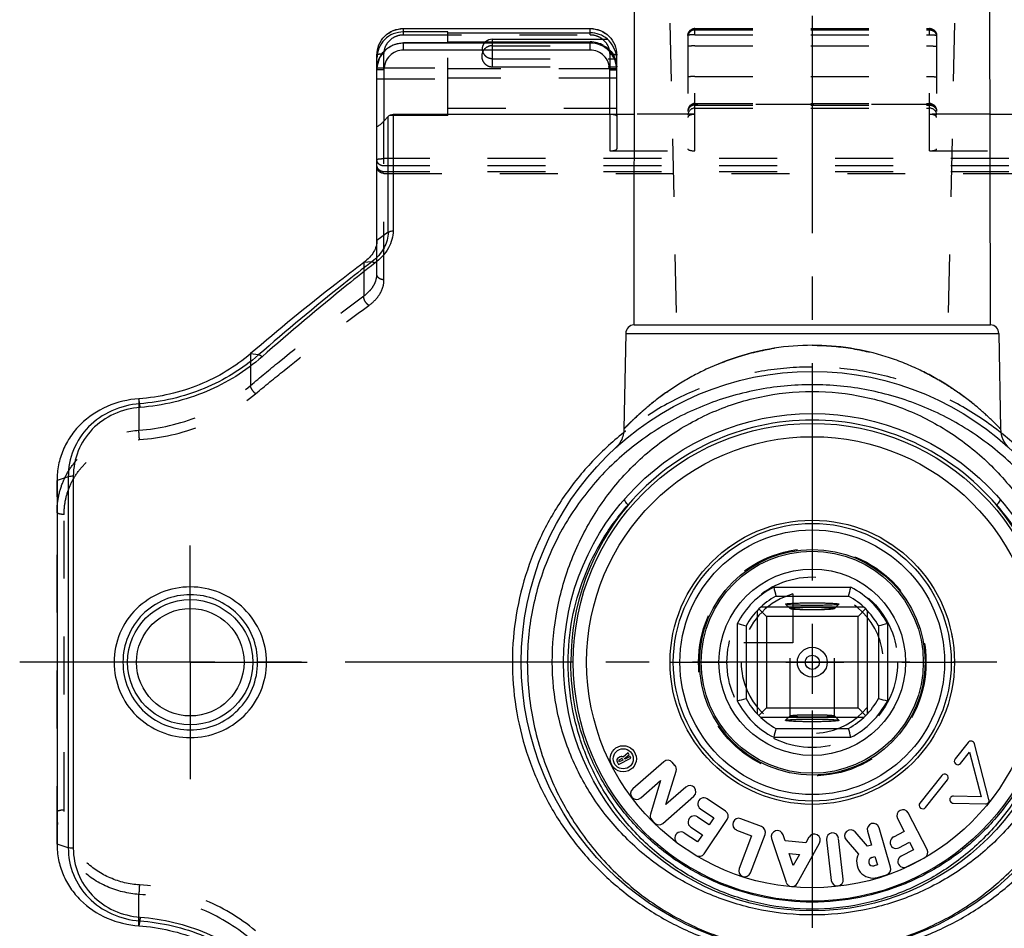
# Model space of a CAD drawing. Header units: millimetres. Extents: x 0 to 1000, y 0 to 1000.
# Tile 2 of 4: x 411 to 522, y 435 to 537. Entities that reach past the tile are written whole.
import ezdxf

# ---------------------------------------------------------------- set-up
doc = ezdxf.new("R2010")
doc.units = ezdxf.units.MM
doc.header["$LTSCALE"] = 65.185185
doc.linetypes.add('CENTER', pattern=[0.6, 0.375, -0.075, 0.075, -0.075])
doc.linetypes.add('HIDDEN', pattern=[0.2, 0.1, -0.1])
doc.layers.get('0').update_dxf_attribs({"linetype": 'CONTINUOUS'})
for name, color, linetype in [('ACHSEN_S', 7, 'CONTINUOUS'), ('DEFAULT_2', 8, 'HIDDEN'), ('FASEN', 7, 'CONTINUOUS'), ('FLAECHEN', 7, 'CONTINUOUS'), ('KOERPER', 7, 'CONTINUOUS'), ('KONST.EL_MIT_GEO', 7, 'CONTINUOUS'), ('NHILFSGEOMETRIE', 7, 'CONTINUOUS'), ('NULLPUNKT_Y', 7, 'CONTINUOUS')]:
    doc.layers.add(name, color=color, linetype=linetype)

msp = doc.modelspace()

# ---------------------------------------------------------------- linework, layer by layer
at = {"color": 7, "linetype": 'Continuous'}
for p, q in [((495.66, 472.93), (504.34, 472.93)), ((495.91, 471.93), (504.09, 471.93)), ((497, 471.02), (497, 471.02)), ((503, 471.02), (503, 471.02)), ((493.8, 470.29), (493.8, 458.66)), ((493.99, 470.49), (494.85, 469.63)), ((505.81, 470.68), (494.19, 470.68)), ((506.01, 470.49), (505.15, 469.63)), ((506.2, 458.66), (506.2, 470.29)), ((491.55, 468.82), (491.55, 460.14)), ((505.15, 469.63), (494.85, 469.63)), ((494.85, 469.63), (494.85, 459.33)), ((505.15, 459.33), (505.15, 469.63)), ((508.45, 468.82), (508.45, 460.14)), ((492.55, 468.57), (492.55, 460.38)), ((507.45, 468.57), (507.45, 460.38)), ((493.99, 458.47), (494.85, 459.33)), ((494.85, 459.33), (505.15, 459.33)), ((506.01, 458.47), (505.15, 459.33)), ((494.19, 458.28), (505.81, 458.28)), ((497, 457.93), (497, 457.94)), ((503, 457.94), (503, 457.93)), ((495.91, 457.02), (504.09, 457.02)), ((495.66, 456.03), (504.34, 456.03))]:
    msp.add_line(p, q, dxfattribs=at)
for radius in [12.5, 10.5, 1.68, 0.8]:
    msp.add_circle((500, 464.48), radius, dxfattribs=at)
for centre, radius, start, end in [((500, 464.48), 9.5, 117.1908, 152.8092), ((566.4, 490.01), 72.77, 193.5755, 194.3859), ((433.6, 490.01), 72.77, 345.6141, 346.4245), ((500, 464.48), 9.5, 27.1908, 62.8092), ((500, 464.48), 8.5, 118.7958, 151.2042), ((500, 464.48), 8.5, 28.7958, 61.2042), ((473.93, 395.9), 75.01, 75.6262, 76.4123), ((525.53, 398.08), 72.77, 103.5755, 104.3859), ((474.47, 530.87), 72.77, 283.5755, 284.3859), ((500, 464.48), 9.5, 207.1908, 242.8092), ((500, 464.48), 8.5, 208.7958, 241.2042), ((500, 464.48), 8.5, 298.7958, 331.2042), ((500, 464.48), 9.5, 297.1908, 332.8092), ((525.53, 530.87), 72.77, 255.6141, 256.4245), ((566.4, 438.95), 72.77, 165.6141, 166.4245), ((433.6, 438.95), 72.77, 13.5755, 14.3859)]:
    msp.add_arc(centre, radius, start, end, dxfattribs=at)
for points, knots in [([(497, 471.02), (497, 471.03), (497.02, 471.05), (497.07, 471.06), (497.14, 471.07), (497.29, 471.09), (497.54, 471.11), (497.9, 471.13), (498.35, 471.15), (498.87, 471.16), (499.42, 471.17), (500, 471.18), (500.58, 471.17), (501.13, 471.16), (501.65, 471.15), (502.1, 471.13), (502.46, 471.11), (502.71, 471.09), (502.86, 471.07), (502.94, 471.06), (502.98, 471.05), (503, 471.03), (503, 471.02)], [0, 0, 0, 0, 0.00343, 0.010987, 0.023072, 0.03966, 0.085816, 0.147808, 0.223288, 0.309401, 0.402835, 0.500001, 0.597167, 0.6906, 0.776712, 0.852196, 0.91419, 0.960337, 0.976923, 0.989017, 0.996585, 1, 1, 1, 1]), ([(503, 471.02), (502.99, 471.01), (502.96, 471), (502.91, 470.99), (502.83, 470.97), (502.67, 470.95), (502.41, 470.93), (502.05, 470.91), (501.6, 470.9), (501.1, 470.88), (500.56, 470.88), (500, 470.87), (499.44, 470.88), (498.9, 470.88), (498.4, 470.9), (497.96, 470.91), (497.59, 470.93), (497.33, 470.95), (497.17, 470.97), (497.09, 470.99), (497.04, 471), (497.01, 471.01), (497, 471.02)], [0, 0, 0, 0, 0.005138, 0.014442, 0.02802, 0.045795, 0.093386, 0.155577, 0.230156, 0.314474, 0.405482, 0.4999, 0.594322, 0.685341, 0.769675, 0.844281, 0.906504, 0.954122, 0.97191, 0.985509, 0.994845, 1, 1, 1, 1]), ([(497, 457.94), (497.01, 457.94), (497.04, 457.95), (497.09, 457.97), (497.17, 457.98), (497.33, 458), (497.59, 458.02), (497.96, 458.04), (498.4, 458.06), (498.9, 458.07), (499.44, 458.08), (500, 458.08), (500.56, 458.08), (501.1, 458.07), (501.6, 458.06), (502.05, 458.04), (502.41, 458.02), (502.67, 458), (502.83, 457.98), (502.91, 457.97), (502.96, 457.95), (502.99, 457.94), (503, 457.94)], [0, 0, 0, 0, 0.005155, 0.014491, 0.02809, 0.045878, 0.093496, 0.155719, 0.230325, 0.314659, 0.405678, 0.5001, 0.594518, 0.685526, 0.769844, 0.844423, 0.906614, 0.954205, 0.97198, 0.985558, 0.994862, 1, 1, 1, 1]), ([(503, 457.93), (503, 457.92), (502.98, 457.91), (502.94, 457.9), (502.86, 457.88), (502.71, 457.86), (502.46, 457.84), (502.1, 457.82), (501.65, 457.8), (501.13, 457.79), (500.58, 457.78), (500, 457.78), (499.42, 457.78), (498.87, 457.79), (498.35, 457.8), (497.9, 457.82), (497.54, 457.84), (497.29, 457.86), (497.14, 457.88), (497.07, 457.9), (497.02, 457.91), (497, 457.92), (497, 457.93)], [0, 0, 0, 0, 0.003415, 0.010983, 0.023077, 0.039663, 0.08581, 0.147804, 0.223288, 0.3094, 0.402833, 0.499999, 0.597165, 0.690599, 0.776712, 0.852192, 0.914184, 0.96034, 0.976928, 0.989013, 0.99657, 1, 1, 1, 1])]:
    msp.add_open_spline(points, degree=3, knots=knots, dxfattribs=at)
at = {"layer": 'ACHSEN_S', "color": 40, "linetype": 'CENTER'}
msp.add_line((500, 615.48), (500, 382.55), dxfattribs=at)
at = {"layer": 'DEFAULT_2', "color": 8, "linetype": 'HIDDEN'}
for p, q in [((497, 471.02), (497.5, 470.52)), ((502.5, 470.52), (503, 471.02)), ((497.5, 470.52), (497.5, 470.53)), ((497.5, 458.43), (497.5, 470.53)), ((502.5, 458.43), (502.5, 470.53)), ((502.5, 470.53), (502.5, 470.52)), ((497.5, 458.44), (497, 457.94)), ((497.5, 458.43), (497.5, 458.44)), ((503, 457.94), (502.5, 458.44)), ((502.5, 458.44), (502.5, 458.43))]:
    msp.add_line(p, q, dxfattribs=at)
for points, knots in [([(497.5, 470.53), (497.5, 470.54), (497.56, 470.56), (497.59, 470.57), (497.62, 470.57)], [0, 0, 0, 0, 0.291461, 1, 1, 1, 1]), ([(502.5, 470.52), (502.49, 470.51), (502.46, 470.5), (502.39, 470.48), (502.24, 470.46), (502, 470.43), (501.7, 470.41), (501.33, 470.4), (500.76, 470.38), (500, 470.37), (499.24, 470.38), (498.67, 470.4), (498.3, 470.41), (498, 470.43), (497.76, 470.46), (497.61, 470.48), (497.54, 470.5), (497.51, 470.51), (497.5, 470.52)], [0, 0, 0, 0, 0.005697, 0.015451, 0.047423, 0.095295, 0.15748, 0.231821, 0.315701, 0.499933, 0.684176, 0.76807, 0.842429, 0.904635, 0.952531, 0.984528, 0.994292, 1, 1, 1, 1]), ([(497.62, 470.57), (497.76, 470.6), (498.11, 470.63), (498.74, 470.66), (499.53, 470.68), (500.24, 470.68), (500.81, 470.67), (501.21, 470.66), (501.57, 470.64), (501.88, 470.63), (502.14, 470.6), (502.32, 470.58), (502.44, 470.56), (502.49, 470.54), (502.5, 470.53), (502.5, 470.53)], [0, 0, 0, 0, 0.084881, 0.219123, 0.386379, 0.566014, 0.653512, 0.735798, 0.810319, 0.874774, 0.92718, 0.965973, 0.990119, 0.99665, 1, 1, 1, 1]), ([(497.5, 458.44), (497.51, 458.44), (497.54, 458.45), (497.61, 458.47), (497.76, 458.5), (498, 458.52), (498.3, 458.54), (498.67, 458.56), (499.24, 458.57), (500, 458.58), (500.76, 458.57), (501.33, 458.56), (501.7, 458.54), (502, 458.52), (502.24, 458.5), (502.39, 458.47), (502.46, 458.45), (502.49, 458.44), (502.5, 458.44)], [0, 0, 0, 0, 0.005708, 0.015472, 0.047469, 0.095365, 0.157571, 0.23193, 0.315824, 0.500067, 0.684299, 0.768179, 0.84252, 0.904705, 0.952577, 0.984549, 0.994303, 1, 1, 1, 1]), ([(502.38, 458.38), (502.24, 458.36), (501.89, 458.33), (501.26, 458.29), (500.47, 458.28), (499.76, 458.28), (499.19, 458.28), (498.79, 458.3), (498.43, 458.31), (498.12, 458.33), (497.86, 458.35), (497.68, 458.37), (497.56, 458.39), (497.51, 458.41), (497.5, 458.42), (497.5, 458.43)], [0, 0, 0, 0, 0.084654, 0.218774, 0.386006, 0.565694, 0.653237, 0.735574, 0.810148, 0.874653, 0.927104, 0.965933, 0.990098, 0.99663, 1, 1, 1, 1]), ([(502.5, 458.43), (502.5, 458.41), (502.45, 458.39), (502.41, 458.39), (502.38, 458.38)], [0, 0, 0, 0, 0.291485, 1, 1, 1, 1])]:
    msp.add_open_spline(points, degree=3, knots=knots, dxfattribs=at)
at = {"layer": 'FASEN', "color": 7, "linetype": 'Continuous'}
msp.add_line((415, 484.95), (415, 444), dxfattribs=at)
for points, knots in [([(451, 511.97), (451, 511.75), (450.93, 511.3), (450.65, 510.65), (450.17, 510.03), (449.76, 509.68), (449.54, 509.51)], [0, 0, 0, 0, 0.219259, 0.455151, 0.714417, 1, 1, 1, 1]), ([(449.54, 509.51), (448.49, 508.71), (444.16, 505.38), (439.94, 501.92), (436.79, 499.23)], [0, 0, 0, 0, 0.241303, 1, 1, 1, 1]), ([(436.79, 499.22), (435.08, 497.76), (431.08, 495.37), (426.54, 494.31), (424.22, 494.15)], [0, 0, 0, 0, 0.491786, 1, 1, 1, 1]), ([(424.22, 494.15), (422.99, 494.07), (420.58, 493.49), (418.01, 491.78), (416.48, 489.95), (415.63, 488.4), (415.12, 486.71), (415, 485.54), (415, 484.95)], [0, 0, 0, 0, 0.25747, 0.508888, 0.632321, 0.754694, 0.87694, 1, 1, 1, 1]), ([(415, 444), (415, 443.41), (415.12, 442.24), (415.63, 440.56), (416.48, 439.01), (418, 437.18), (420.57, 435.46), (422.99, 434.89), (424.22, 434.8)], [0, 0, 0, 0, 0.122965, 0.245131, 0.367383, 0.490705, 0.741951, 1, 1, 1, 1]), ([(424.22, 434.8), (426.54, 434.64), (431.08, 433.59), (435.08, 431.19), (436.79, 429.73)], [0, 0, 0, 0, 0.508872, 1, 1, 1, 1])]:
    msp.add_open_spline(points, degree=3, knots=knots, dxfattribs=at)
at = {"layer": 'FLAECHEN', "color": 8, "linetype": 'HIDDEN'}
for p, q in [((483.7, 549.48), (484.72, 502.47)), ((516.3, 549.48), (515.28, 502.47)), ((484.72, 502.47), (515.28, 502.47))]:
    msp.add_line(p, q, dxfattribs=at)
at = {"layer": 'KOERPER', "color": 7, "linetype": 'Continuous'}
for p, q in [((479.94, 502.47), (480, 539.48)), ((520.06, 502.47), (520, 539.48)), ((464, 534.33), (464, 534.65)), ((479.94, 502.47), (520.06, 502.47)), ((479, 501.49), (478.81, 490.75)), ((479, 501.49), (521, 501.49)), ((521, 501.49), (521.19, 490.75)), ((517.55, 455.45), (516.07, 453.59)), ((516.69, 453.09), (517.69, 454.34)), ((517.69, 454.34), (519, 449.32)), ((519.89, 449.02), (518.25, 455.3)), ((478.03, 453.26), (478.18, 452.95)), ((478.39, 453.82), (478.18, 453.71)), ((478.18, 452.95), (479.59, 453.67)), ((478.28, 453.26), (478.23, 453.36)), ((478.28, 453.51), (478.5, 453.62)), ((478.69, 453.47), (478.28, 453.26)), ((478.64, 453.57), (478.69, 453.47)), ((479.28, 454.28), (478.72, 453.81)), ((478.87, 453.64), (479.39, 454.07)), ((478.9, 453.58), (478.87, 453.64)), ((479.49, 453.88), (478.9, 453.58)), ((479.39, 454.07), (479.28, 454.28)), ((479.59, 453.67), (479.49, 453.88)), ((483.28, 453.28), (479.79, 450.22)), ((483.53, 448.45), (484.68, 452.23)), ((484.54, 452.87), (484.24, 453.21)), ((480.69, 449.2), (482.93, 451.17)), ((482.93, 451.17), (481.79, 447.39)), ((514.58, 451.73), (512.11, 448.63)), ((512.74, 448.13), (515.21, 451.23)), ((485.78, 450.42), (483.53, 448.45)), ((483.19, 446.34), (486.68, 449.39)), ((490.25, 447.72), (488.18, 449.11)), ((519, 449.32), (515.9, 449.41)), ((487.42, 447.98), (488.92, 446.97)), ((515.87, 448.61), (519.49, 448.52)), ((481.93, 446.74), (482.23, 446.4)), ((488.39, 446.17), (487.08, 447.05)), ((487.85, 442.92), (490.43, 446.77)), ((488.92, 446.97), (488.39, 446.17)), ((494.3, 445.98), (491.97, 446.86)), ((509.59, 446.88), (510.34, 445.43)), ((512.92, 443.38), (510.8, 447.51)), ((486.32, 445.92), (487.63, 445.04)), ((491.49, 445.59), (493.18, 444.95)), ((506.22, 445.47), (506.68, 443.9)), ((508.82, 441.4), (507.52, 445.85)), ((487.1, 444.24), (485.59, 445.25)), ((487.63, 445.04), (487.1, 444.24)), ((493.18, 444.95), (491.77, 441.25)), ((493.04, 440.76), (494.69, 445.1)), ((495.42, 444.62), (497.06, 439.7)), ((496.94, 444.36), (496.71, 445.05)), ((499.63, 444.78), (499.28, 444.14)), ((501.61, 444.5), (502.14, 439.89)), ((503.49, 440.05), (502.96, 444.65)), ((503.81, 444.47), (505.2, 442.88)), ((506.23, 443.77), (504.83, 445.37)), ((510.34, 445.43), (509.13, 444.8)), ((484.84, 444.12), (486.9, 442.74)), ((499.28, 444.14), (496.94, 444.36)), ((498.3, 439.58), (500.82, 444.12)), ((506.68, 443.9), (506.23, 443.77)), ((509.75, 443.59), (510.96, 444.22)), ((511.4, 443.36), (510, 442.64)), ((510.96, 444.22), (511.4, 443.36)), ((497.41, 442.95), (498.56, 442.84)), ((497.86, 441.59), (497.41, 442.95)), ((498.56, 442.84), (497.86, 441.59)), ((506.69, 442.48), (507.06, 442.59)), ((507.06, 442.59), (507.33, 441.67)), ((510.62, 441.43), (512.63, 442.47)), ((507.33, 441.67), (506.96, 441.56)), ((507.34, 440.26), (508.36, 440.55))]:
    msp.add_line(p, q, dxfattribs=at)
at = {"layer": 'KOERPER', "color": 8, "linetype": 'HIDDEN'}
msp.add_line((464, 531.53), (464, 534.33), dxfattribs=at)
at = {"layer": 'KOERPER', "color": 40, "linetype": 'CENTER'}
for q in [(430, 477.63), (416.84, 464.48), (430, 451.32), (443.16, 464.48)]:
    msp.add_line((430, 464.48), q, dxfattribs=at)
at = {"layer": 'KOERPER', "color": 7, "linetype": 'Continuous'}
for centre, radius in [((500, 464.48), 12.7), ((478.73, 453.61), 1.47), ((478.73, 453.61), 1.13)]:
    msp.add_circle(centre, radius, dxfattribs=at)
for centre, radius, start, end in [((464, 533.52), 1.12, 89.9621, 133.6968), ((480, 501.48), 1, 93.7028, 179), ((520, 501.48), 1, 1, 86.2972), ((517.86, 455.2), 0.4, 14.6262, 141.4162), ((478.33, 453.41), 0.34, 117.0544, 207.0544), ((478.33, 453.41), 0.11, 117.0544, 207.0544), ((478.55, 453.52), 0.34, 59.7468, 117.0544), ((478.55, 453.52), 0.11, 27.0544, 117.0544), ((483.73, 452.76), 0.68, 41.1846, 131.1846), ((516.38, 453.34), 0.4, 141.4162, 321.4162), ((484.03, 452.43), 0.68, 343.1846, 41.1846), ((514.9, 451.48), 0.4, 321.4162, 141.4162), ((480.24, 449.71), 0.68, 131.1846, 311.1846), ((486.23, 449.91), 0.68, 311.1846, 131.1846), ((487.8, 448.54), 0.68, 56.1209, 236.1209), ((515.88, 449.01), 0.4, 88.2862, 268.4445), ((519.5, 448.92), 0.4, 268.4445, 14.6262), ((489.87, 447.15), 0.68, 326.1209, 56.1209), ((510.19, 447.2), 0.68, 27.3, 207.3), ((512.43, 448.38), 0.4, 141.4162, 321.4162), ((482.44, 447.19), 0.68, 163.1846, 221.1846), ((486.7, 446.49), 0.68, 56.1209, 236.1209), ((491.73, 446.23), 0.68, 69.1771, 249.1771), ((482.74, 446.85), 0.68, 221.1846, 311.1846), ((494.05, 445.34), 0.68, 339.1771, 69.1771), ((496.07, 444.84), 0.68, 18.4131, 198.4131), ((504.32, 444.92), 0.68, 41.258, 221.258), ((506.87, 445.66), 0.68, 16.258, 196.258), ((485.21, 444.69), 0.68, 56.1209, 236.1209), ((500.23, 444.45), 0.68, 330.9131, 150.9131), ((502.29, 444.58), 0.68, 6.5547, 186.5547), ((509.44, 444.2), 0.68, 117.3, 297.3), ((512.32, 443.07), 0.68, 297.3, 27.3), ((487.28, 443.3), 0.68, 236.1209, 326.1209), ((506.83, 442.02), 1.84, 152.1076, 286.258), ((506.83, 442.02), 0.48, 106.258, 286.258), ((510.31, 442.04), 0.68, 117.3, 297.3), ((492.41, 441), 0.68, 159.1771, 339.1771), ((508.17, 441.21), 0.68, 286.258, 16.258), ((502.82, 439.97), 0.68, 186.5547, 6.5547), ((497.71, 439.91), 0.68, 198.4131, 330.9131)]:
    msp.add_arc(centre, radius, start, end, dxfattribs=at)
at = {"layer": 'KOERPER', "color": 8, "linetype": 'HIDDEN'}
for points, knots in [([(464, 532.43), (463.78, 532.43), (463.34, 532.56), (462.9, 533.1), (462.84, 533.78), (463.07, 534.19), (463.22, 534.34)], [0, 0, 0, 0, 0.251128, 0.501148, 0.750328, 1, 1, 1, 1]), ([(464, 533.91), (463.84, 533.91), (463.53, 533.85), (463.13, 533.59), (462.86, 533.19), (462.77, 532.72), (462.86, 532.25), (463.13, 531.86), (463.53, 531.59), (463.84, 531.53), (464, 531.53)], [0, 0, 0, 0, 0.125505, 0.250702, 0.375497, 0.5, 0.624503, 0.749298, 0.874495, 1, 1, 1, 1])]:
    msp.add_open_spline(points, degree=3, knots=knots, dxfattribs=at)
at = {"layer": 'KONST.EL_MIT_GEO', "color": 7, "linetype": 'Continuous'}
for p, q in [((454, 535.46), (454, 535.84)), ((454, 535.84), (475, 535.84)), ((454, 535.84), (475, 535.84)), ((459, 535.46), (454, 535.46)), ((459, 534.22), (459, 535.46)), ((459, 535.35), (475, 535.35)), ((475, 535.35), (475, 535.84)), ((454, 533.42), (454, 534.22)), ((459, 534.22), (454, 534.22)), ((475, 534.2), (454, 534.2)), ((459, 534.33), (475, 534.33)), ((464, 534.65), (476.94, 534.65)), ((475, 533.42), (475, 534.33)), ((475, 533.42), (454, 533.42)), ((451, 511.97), (451, 532.49)), ((477.83, 532.43), (478, 532.43)), ((478, 526.18), (478, 532.86)), ((451.8, 531.2), (451.8, 525.42)), ((477.2, 526.18), (477.2, 531.2)), ((452.27, 525.93), (451.8, 525.42)), ((452.27, 512.9), (452.27, 525.93)), ((452.83, 526.18), (452.83, 513.06)), ((452.83, 526.18), (479.98, 526.18)), ((520.02, 526.18), (547.17, 526.18)), ((452.27, 512.9), (451, 511.97)), ((450.44, 509.58), (449.54, 509.51)), ((437.69, 499.09), (436.79, 499.22)), ((424.31, 493.59), (424.22, 494.15)), ((416.83, 485.43), (416.83, 443.52)), ((416.27, 485.35), (415, 484.95)), ((416.27, 485.35), (416.27, 443.6)), ((473.1, 464.48), (467.25, 464.48)), ((416.27, 443.6), (415, 444)), ((424.31, 435.36), (424.22, 434.8))]:
    msp.add_line(p, q, dxfattribs=at)
at = {"layer": 'KONST.EL_MIT_GEO', "color": 8, "linetype": 'HIDDEN'}
for p, q in [((454, 535.15), (454, 535.46)), ((475, 535.15), (475, 535.35)), ((486.8, 522.06), (486.8, 535.84)), ((486.8, 535.84), (513.2, 535.84)), ((486.8, 535.84), (513.2, 535.84)), ((486.8, 535.69), (513.2, 535.69)), ((513.2, 522.06), (513.2, 535.84)), ((454, 535.15), (475, 535.15)), ((459, 526.03), (459, 534.22)), ((486, 535.04), (486, 522.28)), ((486.8, 535.15), (513.2, 535.15)), ((514, 535.04), (514, 522.28)), ((464, 533.91), (476.54, 533.91)), ((486.8, 533.88), (513.2, 533.88)), ((451, 532.49), (451, 532.86)), ((451.8, 531.2), (451.8, 532.97)), ((464, 532.43), (477.83, 532.43)), ((477.2, 532.97), (477.2, 531.2)), ((451, 531.4), (459, 531.4)), ((478, 531.29), (459, 531.29)), ((464, 531.53), (477.99, 531.53)), ((451, 530.16), (459, 530.16)), ((478, 530.27), (459, 530.27)), ((486.8, 530.44), (513.2, 530.44)), ((459, 526.88), (478, 526.88)), ((486.8, 527.4), (513.2, 527.4)), ((513.2, 527.3), (486.8, 527.3)), ((486.8, 527.22), (513.2, 527.22)), ((486.8, 526.88), (513.2, 526.88)), ((459, 526.03), (451, 526.03)), ((451.8, 507.55), (451.8, 525.42)), ((477.2, 526.18), (477.2, 522.06)), ((478, 526.18), (478, 522.28)), ((486.8, 526.18), (479.98, 526.18)), ((520.02, 526.18), (513.2, 526.18)), ((477.2, 522.06), (486.8, 522.06)), ((513.2, 522.06), (522.8, 522.06)), ((548.2, 521.19), (451.8, 521.19)), ((548.2, 520.37), (451.8, 520.37)), ((548.2, 519.71), (451.8, 519.71)), ((451.8, 519.53), (548.2, 519.53)), ((451, 508.16), (451, 511.97)), ((449.54, 509.51), (449.54, 505.73)), ((436.79, 499.23), (436.79, 495.65)), ((424.22, 494.15), (424.22, 490.61)), ((415, 444), (415, 484.95)), ((415.8, 447.83), (415.8, 481.12)), ((424.22, 434.8), (424.22, 438.34))]:
    msp.add_line(p, q, dxfattribs=at)
at = {"layer": 'KONST.EL_MIT_GEO', "color": 7, "linetype": 'Continuous'}
msp.add_lwpolyline([(478.81, 490.75), (478.81, 490.6), (478.79, 490.42), (478.76, 490.25), (478.72, 490.08), (478.68, 489.91), (478.62, 489.74), (478.55, 489.57), (478.47, 489.42), (478.39, 489.26), (478.29, 489.11), (478.19, 488.97), (478.08, 488.84), (477.96, 488.71), (477.84, 488.59)], dxfattribs=at)
for centre, radius in [((500, 464.48), 32.75), ((500, 464.48), 28), ((500, 464.48), 26.9), ((500, 464.48), 25.4), ((500, 464.48), 16), ((500, 464.48), 15.64), ((500, 464.48), 14.9), ((430, 464.48), 7.05), ((430, 464.48), 6.05)]:
    msp.add_circle(centre, radius, dxfattribs=at)
for centre, radius, start, end in [((475, 532.34), 3.02, 49.97, 90.0295), ((454, 531.22), 2.98, 90.0032, 93.346), ((475, 531.32), 3.02, 59.3249, 90.0148), ((475.49, 532.37), 2.51, 4.2011, 7.5031), ((475.62, 532.38), 2.38, 2.6552, 4.1973), ((475.75, 532.38), 2.25, 1.1677, 2.6574), ((475.05, 532.38), 2.95, 0, 0.9888), ((454.03, 531.19), 3.03, 176.6675, 179.9955), ((475.05, 531.36), 2.95, 0.0004, 3.3507), ((500, 464.48), 27.27, 40.5074, 139.4926), ((524.19, 490.8), 3, 181, 227.4246), ((500.37, 464.49), 27.54, 140.0157, 180.0314), ((499.63, 464.49), 27.54, 359.9686, 39.9843)]:
    msp.add_arc(centre, radius, start, end, dxfattribs=at)
at = {"layer": 'KONST.EL_MIT_GEO', "color": 8, "linetype": 'HIDDEN'}
for centre, radius, start, end in [((486.8, 535.04), 0.8, 90, 180), ((513.2, 535.04), 0.8, 0, 90), ((486.8, 526.6), 0.8, 90, 180), ((486.8, 526.08), 0.8, 90, 180), ((486.72, 526.54), 0.723, 175.4259, 179.9936), ((513.2, 526.6), 0.8, 0, 90), ((513.2, 526.08), 0.8, 0, 90), ((513.28, 526.54), 0.723, 0.0064, 4.5741), ((499.75, 464), 33.67, 128.0431, 128.5616), ((500.25, 464), 33.67, 51.4479, 51.9429)]:
    msp.add_arc(centre, radius, start, end, dxfattribs=at)
for centre, ratio, start_param, end_param in [((477.2, 525.97), 0.258608, 0, 1.570796), ((477.2, 522.28), 0.271258, -1.570796, 0), ((486.8, 522.28), 0.271258, 3.141593, 4.712389), ((513.2, 522.28), 0.271258, -1.570796, 0)]:
    msp.add_ellipse(centre, major_axis=(0.8, 0), ratio=ratio, start_param=start_param, end_param=end_param, dxfattribs=at)
at = {"layer": 'KONST.EL_MIT_GEO', "color": 7, "linetype": 'Continuous'}
for points, knots in [([(451, 532.86), (451, 533.25), (451.16, 534.03), (451.83, 535.03), (452.82, 535.69), (453.61, 535.84), (454, 535.84)], [0, 0, 0, 0, 0.249463, 0.499239, 0.749462, 1, 1, 1, 1]), ([(451, 532.86), (451, 533.25), (451.16, 534.03), (451.83, 535.02), (452.82, 535.68), (453.61, 535.84), (454, 535.84)], [0, 0, 0, 0, 0.249007, 0.498597, 0.749009, 1, 1, 1, 1]), ([(454, 535.46), (453.61, 535.46), (452.82, 535.31), (451.83, 534.65), (451.16, 533.66), (451, 532.88), (451, 532.49)], [0, 0, 0, 0, 0.250991, 0.501403, 0.750993, 1, 1, 1, 1]), ([(475, 535.84), (475.39, 535.84), (476.18, 535.69), (477.17, 535.03), (477.84, 534.03), (478, 533.25), (478, 532.86)], [0, 0, 0, 0, 0.250538, 0.500761, 0.750537, 1, 1, 1, 1]), ([(475, 535.84), (475.39, 535.84), (476.18, 535.68), (477.17, 535.02), (477.84, 534.03), (478, 533.25), (478, 532.86)], [0, 0, 0, 0, 0.250991, 0.501403, 0.750993, 1, 1, 1, 1]), ([(451, 531.25), (451, 531.64), (451.16, 532.42), (451.83, 533.41), (452.82, 534.07), (453.61, 534.22), (454, 534.22)], [0, 0, 0, 0, 0.249007, 0.498597, 0.749009, 1, 1, 1, 1]), ([(453.83, 534.2), (453.46, 534.18), (452.74, 534), (451.83, 533.36), (451.2, 532.45), (451.03, 531.72), (451.01, 531.36)], [0, 0, 0, 0, 0.250017, 0.500008, 0.749995, 1, 1, 1, 1]), ([(478, 531.19), (478, 531.58), (477.84, 532.37), (477.18, 533.37), (476.18, 534.04), (475.39, 534.2), (475, 534.2)], [0, 0, 0, 0, 0.249996, 0.499997, 0.749999, 1, 1, 1, 1]), ([(477.98, 532.7), (477.93, 533.06), (477.68, 533.79), (477.21, 534.38), (476.94, 534.65)], [0, 0, 0, 0, 0.496192, 1, 1, 1, 1]), ([(454, 533.42), (453.71, 533.42), (453.13, 533.31), (452.4, 532.81), (451.91, 532.07), (451.8, 531.49), (451.8, 531.2)], [0, 0, 0, 0, 0.249971, 0.499962, 0.749975, 1, 1, 1, 1]), ([(477.2, 531.2), (477.2, 531.49), (477.09, 532.07), (476.6, 532.81), (475.87, 533.31), (475.29, 533.42), (475, 533.42)], [0, 0, 0, 0, 0.250025, 0.500038, 0.750029, 1, 1, 1, 1]), ([(476.54, 533.91), (476.74, 533.81), (477.14, 533.54), (477.62, 532.96), (477.91, 532.26), (477.98, 531.76), (477.99, 531.53)], [0, 0, 0, 0, 0.230963, 0.488896, 0.763013, 1, 1, 1, 1]), ([(451.21, 531.19), (451.16, 531.19), (451.09, 531.19), (451.03, 531.19), (451, 531.19)], [0, 0, 0, 0, 0.677398, 1, 1, 1, 1]), ([(451, 531.19), (451, 531.19), (451, 531.19), (451, 531.19), (451, 531.19)], [0, 0, 0, 0, 0.718735, 1, 1, 1, 1]), ([(451.8, 531.2), (451.74, 531.2), (451.55, 531.2), (451.35, 531.2), (451.21, 531.19)], [0, 0, 0, 0, 0.279574, 1, 1, 1, 1]), ([(477.2, 531.2), (477.3, 531.2), (477.45, 531.2), (477.64, 531.2), (477.76, 531.2), (477.86, 531.19), (477.92, 531.19), (477.96, 531.19), (477.98, 531.19), (477.99, 531.19), (478, 531.19), (478, 531.19)], [0, 0, 0, 0, 0.382504, 0.555264, 0.706681, 0.831028, 0.923425, 0.956514, 0.980381, 0.994876, 1, 1, 1, 1]), ([(451.8, 525.42), (451.76, 525.38), (451.68, 525.29), (451.55, 525.17), (451.42, 525.05), (451.3, 524.95), (451.18, 524.87), (451.1, 524.82), (451.02, 524.81), (451, 524.85), (451, 524.87)], [0, 0, 0, 0, 0.173257, 0.344443, 0.509968, 0.664121, 0.797351, 0.896224, 0.953101, 1, 1, 1, 1]), ([(452.27, 525.93), (452.34, 526), (452.51, 526.13), (452.73, 526.18), (452.83, 526.18)], [0, 0, 0, 0, 0.500194, 1, 1, 1, 1]), ([(452.27, 512.9), (452.27, 512.6), (452.19, 511.99), (451.69, 510.78), (450.99, 510.01), (450.44, 509.58)], [0, 0, 0, 0, 0.226687, 0.466318, 1, 1, 1, 1]), ([(452.83, 513.06), (452.83, 512.74), (452.72, 512.07), (452.17, 510.74), (451.39, 509.9), (450.79, 509.44)], [0, 0, 0, 0, 0.227408, 0.467587, 1, 1, 1, 1]), ([(452.27, 512.9), (452.3, 512.92), (452.48, 513.02), (452.68, 513.06), (452.83, 513.06)], [0, 0, 0, 0, 0.231142, 1, 1, 1, 1]), ([(450.44, 509.58), (449.38, 508.76), (445.05, 505.36), (440.83, 501.83), (437.68, 499.09)], [0, 0, 0, 0, 0.24365, 1, 1, 1, 1]), ([(450.79, 509.44), (449.73, 508.61), (445.42, 505.19), (441.21, 501.63), (438.08, 498.88)], [0, 0, 0, 0, 0.243623, 1, 1, 1, 1]), ([(450.44, 509.58), (450.46, 509.58), (450.53, 509.56), (450.65, 509.52), (450.74, 509.47), (450.79, 509.44)], [0, 0, 0, 0, 0.180701, 0.553644, 1, 1, 1, 1]), ([(500, 500.17), (498.56, 500.17), (495.74, 499.95), (491.73, 499), (488.67, 497.8), (486.48, 496.68), (485.01, 495.82), (483.67, 494.94), (482.48, 494.07), (481.44, 493.23), (480.68, 492.56), (480.14, 492.07), (479.81, 491.75), (479.52, 491.47), (479.27, 491.22), (479.1, 491.05), (478.99, 490.94), (478.93, 490.87), (478.88, 490.82), (478.84, 490.78), (478.83, 490.76), (478.81, 490.75), (478.81, 490.75)], [0, 0, 0, 0, 0.180889, 0.354928, 0.51724, 0.593028, 0.664747, 0.731981, 0.794188, 0.850615, 0.900229, 0.922067, 0.941661, 0.958794, 0.973236, 0.984762, 0.989366, 0.993167, 0.996144, 0.998283, 0.999571, 1, 1, 1, 1]), ([(521.19, 490.75), (521.19, 490.75), (521.17, 490.77), (521.16, 490.78), (521.12, 490.82), (521.07, 490.87), (521.01, 490.94), (520.9, 491.05), (520.73, 491.22), (520.48, 491.47), (520.19, 491.75), (519.86, 492.07), (519.47, 492.42), (519.05, 492.8), (518.41, 493.35), (517.52, 494.07), (516.33, 494.94), (514.99, 495.82), (513.52, 496.68), (511.91, 497.5), (510.18, 498.25), (507.66, 499.15), (504.26, 499.95), (501.44, 500.17), (500, 500.17)], [0, 0, 0, 0, 0.000429, 0.001717, 0.003856, 0.006833, 0.010633, 0.015237, 0.026761, 0.041202, 0.058333, 0.077926, 0.099762, 0.123638, 0.149373, 0.205795, 0.267996, 0.335224, 0.406936, 0.482717, 0.562222, 0.645105, 0.819129, 1, 1, 1, 1]), ([(437.69, 499.09), (435.88, 497.52), (431.64, 494.92), (426.79, 493.76), (424.31, 493.59)], [0, 0, 0, 0, 0.490911, 1, 1, 1, 1]), ([(438.08, 498.88), (436.23, 497.25), (431.88, 494.56), (426.91, 493.36), (424.36, 493.18)], [0, 0, 0, 0, 0.490971, 1, 1, 1, 1]), ([(438.08, 498.88), (438.01, 498.93), (437.89, 499.02), (437.75, 499.08), (437.69, 499.09)], [0, 0, 0, 0, 0.571804, 1, 1, 1, 1]), ([(500, 495.73), (497.89, 495.73), (493.68, 495.32), (487.64, 493.53), (482.12, 490.65), (477.3, 486.82), (473.31, 482.15), (470.29, 476.75), (468.37, 470.78), (467.93, 466.58), (467.93, 464.48)], [0, 0, 0, 0, 0.127541, 0.253806, 0.378207, 0.501096, 0.623583, 0.747094, 0.87266, 1, 1, 1, 1]), ([(532.07, 464.48), (532.07, 466.58), (531.63, 470.78), (529.71, 476.75), (526.69, 482.15), (522.7, 486.82), (517.88, 490.65), (512.36, 493.53), (506.32, 495.32), (502.11, 495.73), (500, 495.73)], [0, 0, 0, 0, 0.12734, 0.252906, 0.376417, 0.498904, 0.621793, 0.746194, 0.872459, 1, 1, 1, 1]), ([(470.74, 464.48), (470.74, 466.46), (471.11, 470.41), (472.75, 476.1), (475.4, 481.33), (478.95, 485.94), (483.34, 489.78), (488.43, 492.71), (494.06, 494.55), (498.02, 494.98), (500, 494.98)], [0, 0, 0, 0, 0.126863, 0.252539, 0.376676, 0.499854, 0.623111, 0.747405, 0.873164, 1, 1, 1, 1]), ([(500, 494.98), (501.98, 494.98), (505.94, 494.55), (511.57, 492.71), (516.67, 489.78), (521.05, 485.94), (524.6, 481.33), (527.25, 476.1), (528.89, 470.41), (529.26, 466.46), (529.26, 464.48)], [0, 0, 0, 0, 0.126837, 0.252595, 0.376889, 0.500147, 0.623325, 0.747461, 0.873137, 1, 1, 1, 1]), ([(424.31, 493.59), (423.23, 493.51), (421.1, 492.98), (418.42, 491.14), (416.66, 488.47), (416.26, 486.38), (416.27, 485.35)], [0, 0, 0, 0, 0.258083, 0.509646, 0.755244, 1, 1, 1, 1]), ([(424.36, 493.18), (423.35, 493.1), (421.35, 492.61), (418.85, 490.86), (417.21, 488.35), (416.84, 486.39), (416.83, 485.43)], [0, 0, 0, 0, 0.257828, 0.509262, 0.754986, 1, 1, 1, 1]), ([(424.36, 493.18), (424.36, 493.22), (424.34, 493.36), (424.33, 493.5), (424.31, 493.59)], [0, 0, 0, 0, 0.330959, 1, 1, 1, 1]), ([(478.77, 490.32), (477.45, 489.27), (474.96, 486.96), (471.79, 482.97), (469.25, 478.5), (467.42, 473.66), (466.36, 468.54), (466.13, 463.31), (466.73, 458.11), (468.14, 453.1), (470.3, 448.41), (473.13, 444.14), (476.56, 440.38), (480.51, 437.18), (484.92, 434.59), (489.71, 432.68), (494.78, 431.5), (498.26, 431.23), (500, 431.23)], [0, 0, 0, 0, 0.061499, 0.123179, 0.185329, 0.248088, 0.311398, 0.374996, 0.438508, 0.501594, 0.564071, 0.625973, 0.687517, 0.749036, 0.810884, 0.873334, 0.936448, 1, 1, 1, 1]), ([(500, 431.23), (501.74, 431.23), (505.22, 431.5), (510.29, 432.68), (515.08, 434.59), (519.49, 437.18), (523.44, 440.38), (526.87, 444.15), (529.7, 448.41), (531.86, 453.1), (533.27, 458.11), (533.87, 463.31), (533.64, 468.55), (532.58, 473.66), (530.74, 478.51), (528.2, 482.97), (525.03, 486.97), (522.55, 489.27), (521.23, 490.32)], [0, 0, 0, 0, 0.063548, 0.126658, 0.189104, 0.250947, 0.312464, 0.374013, 0.435931, 0.498425, 0.561518, 0.625029, 0.688623, 0.751927, 0.814683, 0.876828, 0.938504, 1, 1, 1, 1]), ([(416.83, 485.43), (416.78, 485.43), (416.59, 485.42), (416.4, 485.4), (416.27, 485.35)], [0, 0, 0, 0, 0.27309, 1, 1, 1, 1]), ([(472.53, 464.48), (472.53, 466.11), (472.84, 469.37), (474.17, 474.07), (476.31, 478.41), (478.22, 481), (479.27, 482.19)], [0, 0, 0, 0, 0.253316, 0.504645, 0.753279, 1, 1, 1, 1]), ([(478.87, 482.84), (478.85, 482.82), (478.85, 482.75), (478.88, 482.68), (478.95, 482.56), (479.08, 482.39), (479.2, 482.26), (479.27, 482.19)], [0, 0, 0, 0, 0.116286, 0.208534, 0.325903, 0.628659, 1, 1, 1, 1]), ([(521.13, 482.84), (521.15, 482.82), (521.15, 482.75), (521.12, 482.68), (521.05, 482.56), (520.92, 482.39), (520.8, 482.26), (520.73, 482.19)], [0, 0, 0, 0, 0.116286, 0.208533, 0.325902, 0.628659, 1, 1, 1, 1]), ([(520.73, 482.19), (521.78, 481), (523.69, 478.41), (525.83, 474.07), (527.16, 469.37), (527.47, 466.11), (527.47, 464.48)], [0, 0, 0, 0, 0.246721, 0.495355, 0.746684, 1, 1, 1, 1]), ([(438.58, 464.48), (438.58, 465.59), (438.13, 467.83), (436.21, 470.65), (433.35, 472.52), (430, 473.18), (426.65, 472.52), (423.79, 470.65), (421.87, 467.83), (421.42, 465.59), (421.42, 464.48)], [0, 0, 0, 0, 0.125053, 0.249962, 0.374893, 0.5, 0.625107, 0.750038, 0.874947, 1, 1, 1, 1]), ([(437.58, 464.48), (437.58, 465.47), (437.19, 467.46), (435.51, 469.99), (432.98, 471.69), (430, 472.29), (427.02, 471.69), (424.49, 469.99), (422.81, 467.46), (422.42, 465.47), (422.42, 464.48)], [0, 0, 0, 0, 0.12511, 0.25001, 0.374901, 0.5, 0.6251, 0.74999, 0.87489, 1, 1, 1, 1]), ([(421.42, 464.48), (421.42, 463.37), (421.87, 461.12), (423.79, 458.3), (426.65, 456.43), (430, 455.77), (433.35, 456.43), (436.21, 458.3), (438.13, 461.12), (438.58, 463.37), (438.58, 464.48)], [0, 0, 0, 0, 0.125054, 0.249963, 0.374894, 0.5, 0.625106, 0.750037, 0.874946, 1, 1, 1, 1]), ([(422.42, 464.48), (422.42, 463.49), (422.81, 461.49), (424.49, 458.96), (427.02, 457.26), (430, 456.66), (432.98, 457.26), (435.51, 458.96), (437.19, 461.49), (437.58, 463.49), (437.58, 464.48)], [0, 0, 0, 0, 0.125111, 0.25001, 0.374902, 0.5, 0.625098, 0.74999, 0.874889, 1, 1, 1, 1]), ([(467.93, 464.48), (467.93, 462.28), (468.36, 457.91), (470.24, 451.68), (473.24, 446.04), (477.18, 441.18), (481.94, 437.2), (487.42, 434.19), (493.51, 432.26), (497.82, 431.82), (500, 431.82)], [0, 0, 0, 0, 0.129705, 0.257408, 0.382146, 0.504234, 0.624958, 0.746379, 0.871064, 1, 1, 1, 1]), ([(500, 436.02), (498.09, 436.02), (494.28, 436.39), (488.81, 438.01), (483.79, 440.62), (479.38, 444.11), (475.7, 448.38), (472.91, 453.31), (471.14, 458.75), (470.74, 462.57), (470.74, 464.48)], [0, 0, 0, 0, 0.126601, 0.252106, 0.376266, 0.499659, 0.623199, 0.74767, 0.873389, 1, 1, 1, 1]), ([(500, 436.68), (498.17, 436.68), (494.51, 437.05), (489.29, 438.67), (484.53, 441.27), (480.4, 444.73), (477.01, 448.92), (474.47, 453.73), (472.89, 458.98), (472.53, 462.64), (472.53, 464.48)], [0, 0, 0, 0, 0.126756, 0.252252, 0.376235, 0.499403, 0.6228, 0.747285, 0.873159, 1, 1, 1, 1]), ([(527.17, 464.48), (527.17, 462.69), (526.81, 459.11), (525.22, 453.98), (522.67, 449.3), (519.29, 445.22), (515.19, 441.88), (510.49, 439.38), (505.37, 437.82), (500, 437.29), (494.63, 437.82), (489.51, 439.38), (484.81, 441.88), (480.71, 445.22), (477.33, 449.3), (474.78, 453.98), (473.19, 459.11), (472.83, 462.69), (472.83, 464.48)], [0, 0, 0, 0, 0.063235, 0.126065, 0.188324, 0.250155, 0.311922, 0.374046, 0.43678, 0.5, 0.56322, 0.625954, 0.688078, 0.749845, 0.811676, 0.873935, 0.936765, 1, 1, 1, 1]), ([(527.47, 464.48), (527.47, 462.64), (527.11, 458.98), (525.53, 453.73), (522.99, 448.92), (519.6, 444.73), (515.47, 441.27), (510.71, 438.67), (505.49, 437.05), (501.83, 436.68), (500, 436.68)], [0, 0, 0, 0, 0.126841, 0.252715, 0.3772, 0.500597, 0.623765, 0.747748, 0.873244, 1, 1, 1, 1]), ([(529.26, 464.48), (529.26, 462.57), (528.86, 458.75), (527.09, 453.31), (524.3, 448.38), (520.62, 444.11), (516.21, 440.62), (511.19, 438.01), (505.72, 436.39), (501.91, 436.02), (500, 436.02)], [0, 0, 0, 0, 0.126611, 0.25233, 0.376801, 0.500341, 0.623734, 0.747894, 0.873399, 1, 1, 1, 1]), ([(500, 431.82), (502.18, 431.82), (506.49, 432.26), (512.58, 434.19), (518.06, 437.2), (522.82, 441.18), (526.76, 446.04), (529.76, 451.68), (531.64, 457.91), (532.07, 462.28), (532.07, 464.48)], [0, 0, 0, 0, 0.128935, 0.25362, 0.375041, 0.495764, 0.617853, 0.742591, 0.870294, 1, 1, 1, 1]), ([(416.27, 443.6), (416.26, 442.57), (416.66, 440.48), (418.42, 437.81), (421.1, 435.97), (423.23, 435.44), (424.31, 435.36)], [0, 0, 0, 0, 0.244733, 0.490309, 0.741856, 1, 1, 1, 1]), ([(416.83, 443.52), (416.78, 443.53), (416.59, 443.53), (416.4, 443.56), (416.27, 443.6)], [0, 0, 0, 0, 0.273236, 1, 1, 1, 1]), ([(416.83, 443.52), (416.84, 442.56), (417.21, 440.6), (418.85, 438.09), (421.35, 436.35), (423.35, 435.85), (424.36, 435.77)], [0, 0, 0, 0, 0.244991, 0.490692, 0.74211, 1, 1, 1, 1]), ([(424.36, 435.77), (424.36, 435.73), (424.34, 435.59), (424.33, 435.46), (424.31, 435.36)], [0, 0, 0, 0, 0.330999, 1, 1, 1, 1]), ([(424.36, 435.77), (426.91, 435.59), (431.88, 434.4), (436.23, 431.7), (438.08, 430.07)], [0, 0, 0, 0, 0.508976, 1, 1, 1, 1]), ([(424.31, 435.36), (426.79, 435.19), (431.64, 434.04), (435.88, 431.43), (437.68, 429.86)], [0, 0, 0, 0, 0.509035, 1, 1, 1, 1])]:
    msp.add_open_spline(points, degree=3, knots=knots, dxfattribs=at)
at = {"layer": 'KONST.EL_MIT_GEO', "color": 8, "linetype": 'HIDDEN'}
for points, knots in [([(486, 535.04), (486, 535.15), (486.04, 535.35), (486.22, 535.62), (486.49, 535.79), (486.7, 535.84), (486.8, 535.84)], [0, 0, 0, 0, 0.249025, 0.498597, 0.74899, 1, 1, 1, 1]), ([(486.8, 535.69), (486.7, 535.69), (486.49, 535.65), (486.22, 535.48), (486.04, 535.21), (486, 535), (486, 534.9)], [0, 0, 0, 0, 0.25101, 0.501403, 0.750975, 1, 1, 1, 1]), ([(513.2, 535.84), (513.3, 535.84), (513.51, 535.79), (513.78, 535.62), (513.96, 535.35), (514, 535.15), (514, 535.04)], [0, 0, 0, 0, 0.25101, 0.501403, 0.750975, 1, 1, 1, 1]), ([(513.2, 535.69), (513.3, 535.69), (513.51, 535.65), (513.78, 535.48), (513.96, 535.21), (514, 535), (514, 534.9)], [0, 0, 0, 0, 0.25101, 0.501403, 0.750975, 1, 1, 1, 1]), ([(451.8, 532.97), (451.8, 533.25), (451.91, 533.82), (452.41, 534.55), (453.14, 535.03), (453.71, 535.15), (454, 535.15)], [0, 0, 0, 0, 0.249012, 0.498597, 0.749003, 1, 1, 1, 1]), ([(475, 535.15), (475.29, 535.15), (475.86, 535.03), (476.59, 534.55), (477.09, 533.82), (477.2, 533.25), (477.2, 532.97)], [0, 0, 0, 0, 0.250997, 0.501403, 0.750988, 1, 1, 1, 1]), ([(486.8, 535.15), (486.7, 535.15), (486.51, 535.14), (486.26, 535.12), (486.1, 535.1), (486.02, 535.07), (486, 535.05), (486, 535.04)], [0, 0, 0, 0, 0.374172, 0.692424, 0.908276, 0.968828, 1, 1, 1, 1]), ([(513.2, 535.15), (513.3, 535.15), (513.49, 535.14), (513.74, 535.12), (513.9, 535.1), (513.98, 535.07), (514, 535.05), (514, 535.04)], [0, 0, 0, 0, 0.374172, 0.692424, 0.908276, 0.968828, 1, 1, 1, 1]), ([(486.8, 533.88), (486.7, 533.88), (486.51, 533.88), (486.29, 533.87), (486.14, 533.86), (486.07, 533.84), (486.03, 533.83), (486, 533.82), (486, 533.82)], [0, 0, 0, 0, 0.378503, 0.699828, 0.823493, 0.916071, 0.974627, 1, 1, 1, 1]), ([(513.2, 533.88), (513.3, 533.88), (513.49, 533.88), (513.71, 533.87), (513.86, 533.86), (513.93, 533.84), (513.97, 533.83), (514, 533.82), (514, 533.82)], [0, 0, 0, 0, 0.378503, 0.699828, 0.823493, 0.916071, 0.974627, 1, 1, 1, 1]), ([(451.8, 532.97), (451.7, 532.97), (451.51, 532.96), (451.26, 532.94), (451.1, 532.91), (451.02, 532.89), (451, 532.87), (451, 532.86)], [0, 0, 0, 0, 0.374165, 0.692415, 0.908269, 0.968825, 1, 1, 1, 1]), ([(477.2, 532.97), (477.3, 532.97), (477.49, 532.96), (477.74, 532.94), (477.9, 532.91), (477.98, 532.89), (478, 532.87), (478, 532.86)], [0, 0, 0, 0, 0.374165, 0.692415, 0.908269, 0.968825, 1, 1, 1, 1]), ([(486.8, 530.44), (486.7, 530.44), (486.51, 530.44), (486.29, 530.42), (486.14, 530.41), (486.07, 530.4), (486.03, 530.39), (486, 530.38), (486, 530.37)], [0, 0, 0, 0, 0.378503, 0.699828, 0.823493, 0.916071, 0.974627, 1, 1, 1, 1]), ([(513.2, 530.44), (513.3, 530.44), (513.49, 530.44), (513.71, 530.42), (513.86, 530.41), (513.93, 530.4), (513.97, 530.39), (514, 530.38), (514, 530.37)], [0, 0, 0, 0, 0.378503, 0.699828, 0.823493, 0.916071, 0.974627, 1, 1, 1, 1]), ([(486.8, 527.3), (486.7, 527.3), (486.5, 527.26), (486.25, 527.11), (486.06, 526.88), (486.01, 526.69), (486, 526.6)], [0, 0, 0, 0, 0.255385, 0.507721, 0.755596, 1, 1, 1, 1]), ([(486.8, 527.22), (486.7, 527.22), (486.49, 527.18), (486.22, 527.02), (486.04, 526.78), (486, 526.59), (486, 526.49)], [0, 0, 0, 0, 0.260502, 0.514954, 0.760651, 1, 1, 1, 1]), ([(513.2, 527.3), (513.3, 527.3), (513.5, 527.26), (513.75, 527.11), (513.94, 526.88), (513.99, 526.69), (514, 526.6)], [0, 0, 0, 0, 0.255385, 0.507721, 0.755596, 1, 1, 1, 1]), ([(513.2, 527.22), (513.3, 527.22), (513.51, 527.18), (513.78, 527.02), (513.96, 526.78), (514, 526.59), (514, 526.49)], [0, 0, 0, 0, 0.260502, 0.514954, 0.760651, 1, 1, 1, 1]), ([(486.8, 526.18), (486.67, 526.18), (486.45, 526.16), (486.19, 526.07), (486.04, 525.96), (486, 525.87), (486, 525.83)], [0, 0, 0, 0, 0.421695, 0.698654, 0.875041, 1, 1, 1, 1]), ([(514, 525.83), (514, 525.87), (513.96, 525.96), (513.81, 526.07), (513.55, 526.16), (513.33, 526.18), (513.2, 526.18)], [0, 0, 0, 0, 0.124959, 0.301346, 0.578306, 1, 1, 1, 1]), ([(451, 521.09), (451, 521.1), (451.02, 521.12), (451.1, 521.14), (451.26, 521.17), (451.51, 521.19), (451.7, 521.19), (451.8, 521.19)], [0, 0, 0, 0, 0.031174, 0.091727, 0.30758, 0.625831, 1, 1, 1, 1]), ([(451.8, 520.37), (451.7, 520.37), (451.49, 520.4), (451.22, 520.56), (451.04, 520.8), (451, 520.99), (451, 521.09)], [0, 0, 0, 0, 0.261786, 0.516802, 0.761983, 1, 1, 1, 1]), ([(451.8, 519.71), (451.7, 519.71), (451.49, 519.75), (451.22, 519.92), (451.04, 520.17), (451, 520.38), (451, 520.48)], [0, 0, 0, 0, 0.255859, 0.508237, 0.755797, 1, 1, 1, 1]), ([(451.8, 519.53), (451.7, 519.53), (451.49, 519.57), (451.22, 519.74), (451.04, 520), (451, 520.21), (451, 520.31)], [0, 0, 0, 0, 0.251992, 0.502795, 0.751962, 1, 1, 1, 1]), ([(449.54, 505.73), (449.76, 505.9), (450.17, 506.25), (450.65, 506.86), (450.93, 507.5), (451, 507.95), (451, 508.16)], [0, 0, 0, 0, 0.286634, 0.546005, 0.781397, 1, 1, 1, 1]), ([(450.1, 504.66), (450.36, 504.85), (450.84, 505.26), (451.39, 505.98), (451.72, 506.75), (451.8, 507.29), (451.8, 507.55)], [0, 0, 0, 0, 0.281428, 0.539605, 0.77707, 1, 1, 1, 1]), ([(451.8, 507.55), (451.7, 507.55), (451.49, 507.58), (451.23, 507.71), (451.05, 507.91), (451, 508.08), (451, 508.16)], [0, 0, 0, 0, 0.279266, 0.542314, 0.780697, 1, 1, 1, 1]), ([(436.79, 495.65), (437.85, 496.55), (442.02, 500.02), (446.29, 503.35), (449.54, 505.73)], [0, 0, 0, 0, 0.257155, 1, 1, 1, 1]), ([(450.1, 504.66), (450.01, 504.72), (449.83, 504.88), (449.64, 505.16), (449.53, 505.45), (449.51, 505.65), (449.54, 505.73)], [0, 0, 0, 0, 0.264702, 0.544347, 0.799219, 1, 1, 1, 1]), ([(437.35, 494.72), (438.42, 495.6), (442.58, 499.02), (446.86, 502.31), (450.1, 504.66)], [0, 0, 0, 0, 0.257038, 1, 1, 1, 1]), ([(478.81, 490.75), (478.82, 490.75), (478.82, 490.76), (478.83, 490.77), (478.85, 490.79), (478.88, 490.82), (478.93, 490.87), (478.99, 490.94), (479.1, 491.05), (479.27, 491.22), (479.52, 491.47), (479.81, 491.75), (480.14, 492.07), (480.53, 492.42), (480.95, 492.8), (481.59, 493.35), (482.48, 494.07), (483.67, 494.94), (485.01, 495.82), (486.48, 496.68), (488.67, 497.8), (491.73, 499), (495.74, 499.95), (498.56, 500.17), (500, 500.17)], [0, 0, 0, 0, 0.000429, 0.000966, 0.001717, 0.003856, 0.006833, 0.010634, 0.015238, 0.026764, 0.041206, 0.058339, 0.077933, 0.099771, 0.12365, 0.149387, 0.205814, 0.26802, 0.335255, 0.406973, 0.482762, 0.645073, 0.819112, 1, 1, 1, 1]), ([(500, 500.17), (501.44, 500.17), (504.26, 499.95), (508.27, 499), (511.33, 497.8), (513.52, 496.68), (514.99, 495.82), (516.33, 494.94), (517.52, 494.07), (518.56, 493.23), (519.32, 492.56), (519.86, 492.07), (520.19, 491.75), (520.48, 491.47), (520.73, 491.22), (520.92, 491.03), (521.05, 490.9), (521.12, 490.82), (521.16, 490.78), (521.17, 490.76), (521.19, 490.75), (521.19, 490.75)], [0, 0, 0, 0, 0.180888, 0.354928, 0.517239, 0.593028, 0.664747, 0.731981, 0.794188, 0.850615, 0.900229, 0.922067, 0.941661, 0.958794, 0.973236, 0.984762, 0.993167, 0.996144, 0.998283, 0.999571, 1, 1, 1, 1]), ([(500, 497.72), (498.09, 497.72), (494.28, 497.4), (488.76, 495.99), (483.6, 493.71), (480.47, 491.65), (479.01, 490.51)], [0, 0, 0, 0, 0.25359, 0.505126, 0.753743, 1, 1, 1, 1]), ([(521, 490.5), (519.54, 491.65), (516.41, 493.71), (511.24, 495.99), (505.72, 497.4), (501.91, 497.72), (500, 497.72)], [0, 0, 0, 0, 0.246256, 0.494872, 0.746408, 1, 1, 1, 1]), ([(424.22, 490.61), (426.54, 490.78), (431.08, 491.82), (435.07, 494.21), (436.79, 495.65)], [0, 0, 0, 0, 0.509478, 1, 1, 1, 1]), ([(437.35, 494.72), (437.19, 494.85), (436.99, 495.09), (436.82, 495.42), (436.78, 495.58), (436.79, 495.65)], [0, 0, 0, 0, 0.569628, 0.818153, 1, 1, 1, 1]), ([(424.28, 489.55), (426.69, 489.71), (431.4, 490.78), (435.57, 493.23), (437.35, 494.72)], [0, 0, 0, 0, 0.509231, 1, 1, 1, 1]), ([(415, 481.36), (415, 481.95), (415.11, 483.13), (415.63, 484.83), (416.47, 486.39), (417.99, 488.23), (420.57, 489.95), (422.99, 490.53), (424.22, 490.61)], [0, 0, 0, 0, 0.123182, 0.245725, 0.368356, 0.491857, 0.742645, 1, 1, 1, 1]), ([(424.28, 489.55), (424.26, 489.75), (424.24, 490.1), (424.22, 490.46), (424.22, 490.61)], [0, 0, 0, 0, 0.566802, 1, 1, 1, 1]), ([(415.8, 481.12), (415.8, 481.66), (415.9, 482.74), (416.38, 484.3), (417.16, 485.73), (418.57, 487.4), (420.94, 488.95), (423.16, 489.47), (424.28, 489.55)], [0, 0, 0, 0, 0.123444, 0.246173, 0.368907, 0.492431, 0.743054, 1, 1, 1, 1]), ([(415.8, 481.12), (415.7, 481.12), (415.51, 481.13), (415.28, 481.17), (415.14, 481.22), (415.05, 481.27), (415, 481.32), (415, 481.36)], [0, 0, 0, 0, 0.352068, 0.655733, 0.777215, 0.874302, 1, 1, 1, 1]), ([(415.8, 447.83), (415.7, 447.83), (415.51, 447.82), (415.28, 447.78), (415.14, 447.73), (415.05, 447.69), (415, 447.63), (415, 447.59)], [0, 0, 0, 0, 0.352068, 0.655733, 0.777215, 0.874302, 1, 1, 1, 1]), ([(424.28, 439.41), (423.16, 439.48), (420.94, 440), (418.57, 441.55), (417.16, 443.22), (416.38, 444.65), (415.9, 446.21), (415.8, 447.29), (415.8, 447.83)], [0, 0, 0, 0, 0.256946, 0.507569, 0.631093, 0.753827, 0.876556, 1, 1, 1, 1]), ([(424.22, 438.34), (422.99, 438.43), (420.57, 439), (417.99, 440.72), (416.47, 442.56), (415.63, 444.13), (415.11, 445.82), (415, 447), (415, 447.59)], [0, 0, 0, 0, 0.257355, 0.508143, 0.631644, 0.754275, 0.876818, 1, 1, 1, 1]), ([(424.28, 439.41), (424.26, 439.2), (424.24, 438.85), (424.22, 438.49), (424.22, 438.34)], [0, 0, 0, 0, 0.566803, 1, 1, 1, 1]), ([(437.35, 434.24), (435.57, 435.73), (431.4, 438.17), (426.69, 439.24), (424.28, 439.41)], [0, 0, 0, 0, 0.490769, 1, 1, 1, 1]), ([(436.79, 433.3), (435.07, 434.75), (431.08, 437.13), (426.54, 438.18), (424.22, 438.34)], [0, 0, 0, 0, 0.490522, 1, 1, 1, 1])]:
    msp.add_open_spline(points, degree=3, knots=knots, dxfattribs=at)
at = {"layer": 'NHILFSGEOMETRIE', "color": 40, "linetype": 'CENTER'}
msp.add_line((589.2, 464.48), (410.8, 464.48), dxfattribs=at)
at = {"layer": 'NULLPUNKT_Y', "color": 8, "linetype": 'HIDDEN'}
for p, q in [((500, 480.48), (500, 448.48)), ((497.8, 472.17), (497.8, 466.68)), ((497.8, 466.68), (492.31, 466.68)), ((484, 464.48), (516, 464.48))]:
    msp.add_line(p, q, dxfattribs=at)
for radius in [16, 12.8, 9.6]:
    msp.add_circle((500, 464.48), radius, dxfattribs=at)
for start, end in [(180, 90), (105.962, 164.038)]:
    msp.add_arc((500, 464.48), 8, start, end, dxfattribs=at)

doc.saveas('drawing.dxf')
